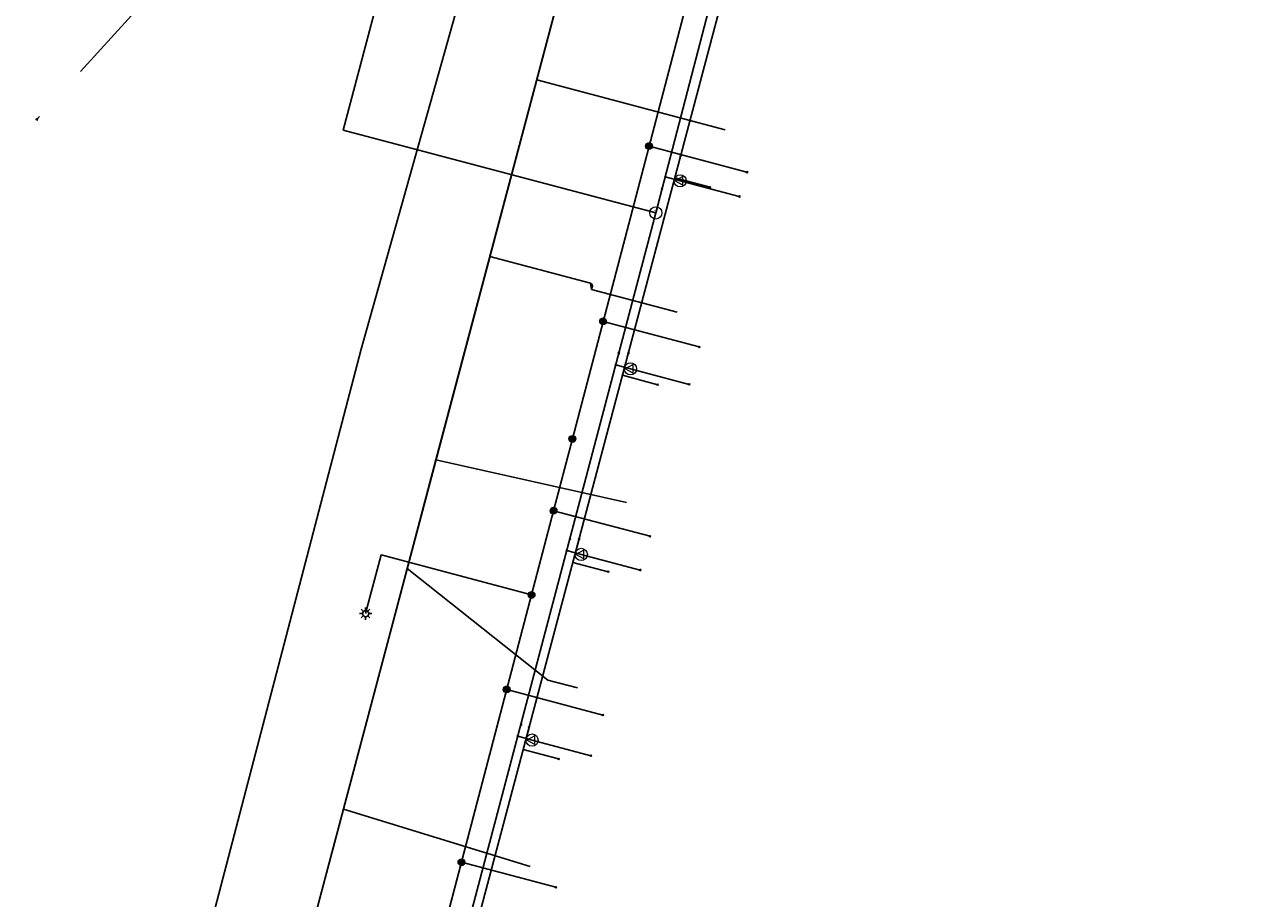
# Model space of a CAD drawing. Header units: metres. Extents: x 253430 to 254090, y 592748 to 593165.
# Tile 32 of 146: x 253650 to 253690, y 592925 to 592953. Entities that reach past the tile are written whole.
import ezdxf
from ezdxf.enums import TextEntityAlignment as Align
from ezdxf.lldxf.tags import DXFTag

# ---------------------------------------------------------------- set-up
doc = ezdxf.new("R2010")
doc.units = ezdxf.units.M
doc.linetypes.add('RI-OVERIG-SO', pattern=[17, 5, -2, 2, -2, 0, -2, 2, -2])
for name, color, linetype in [('B-WE-IE-MEUBILAIR-S', 7, 'Continuous'), ('B-WE-KL-DATA-G', 90, 'KL-DATA-SO'), ('B-WE-KL-DATA_KABELBED-G', 90, 'Continuous'), ('B-WE-KL-ET_LS-G', 190, 'KL-LS-SO'), ('B-WE-KL-ET_LS_HULPSTUK-S', 190, 'Continuous'), ('B-WE-KL-ET_LS_KABELBED-G', 190, 'Continuous'), ('B-WE-KL-GAS_LD-G', 50, 'KL-GAS_LD-SO'), ('B-WE-KL-GAS_LD_HULPSTUK-S', 50, 'Continuous'), ('B-WE-KL-OVERIG_HULPSTUK-S', 8, 'Continuous'), ('B-WE-KL-WATER-G', 170, 'KL-WATER-SO'), ('B-WE-KL-WATER_HULPSTUK-S', 170, 'Continuous'), ('B-WE-RI-VRIJVERVAL-G', 210, 'RI-OVERIG-SO')]:
    doc.layers.add(name, color=color, linetype=linetype)
doc.styles.add('NLCS-ISO', font='txt')
doc.styles.get("Standard").update_dxf_attribs({"font": 'simplex.shx'})
tags = doc.linetypes.add('KL-DATA-SO', pattern='A,4,-1,[101,NLCS.SHX,S=0.5,R=0,X=0,Y=0],-1,4,-1,["D",Standard,S=1,R=0,X=-0.25,Y=-0.5],-1.5', length=12.5).pattern_tags.tags
tags[18] = DXFTag(74, 10)
tags = doc.linetypes.add('KL-GAS_LD-SO', pattern='A,4,-1,[69,NLCS.SHX,S=0.5,R=0,X=0,Y=0],-1,4,-1,["L",Standard,S=1,R=0,X=0.25,Y=-0.5],-2', length=13).pattern_tags.tags
tags[18] = DXFTag(74, 10)
tags = doc.linetypes.add('KL-LS-SO', pattern='A,4,-1,[103,NLCS.SHX,S=0.75,R=0,X=0,Y=0],-1,4,-1,["L",Standard,S=1,R=0,X=0,Y=-0.5],-2', length=13).pattern_tags.tags
tags[18] = DXFTag(74, 10)
doc.linetypes.add('KL-WATER-SO', pattern='A,7,-0.5,[168,NLCS.SHX,S=0.75,R=0,X=0.75,Y=0],-2', length=9.5)

# ---------------------------------------------------------------- blocks, each defined once
blk = doc.blocks.new('SKL-WTB_HULP_OVERIG-SO')
at = {"color": 0, "linetype": 'ByBlock', "lineweight": 18}
for points in [[(-0.14, 0.14), (0.14, -0.14)], [(0.14, 0.14), (-0.14, -0.14)]]:
    blk.add_lwpolyline(points, dxfattribs=at)
at = {"color": 0, "linetype": 'ByBlock', "lineweight": 18, "style": 'NLCS-ISO', "flags": 1}
for tag, p in [('TYPE', (1.5, 0)), ('OMSCHRIJVING', (1.5, -3)), ('LABEL', (1.5, -1.5))]:
    blk.add_attdef(tag, p, '', height=1, dxfattribs=at)
blk = doc.blocks.new('SKL-WTB_HULP_VERLOOP-SO')
at = {"color": 0, "linetype": 'ByBlock', "lineweight": 18}
for points in [[(0.44, 0.72), (-0.88, 0)], [(0.44, -0.72), (-0.88, 0)], [(0.44, -0.72), (0.44, 0.72)]]:
    blk.add_lwpolyline(points, dxfattribs=at)
blk.add_circle((0, 0), 1, dxfattribs=at)
at = {"color": 0, "linetype": 'ByBlock', "lineweight": 18, "style": 'NLCS-ISO', "flags": 1}
for tag, p in [('TYPE', (1.5, 0)), ('OMSCHRIJVING', (1.5, -3)), ('LABEL', (1.5, -1.5))]:
    blk.add_attdef(tag, p, '', height=1, dxfattribs=at)
blk = doc.blocks.new('SKL-WTB_HULP_T STUK-SO')
at = {"color": 0, "linetype": 'ByBlock', "lineweight": 18}
blk.add_circle((0, 0), 1, dxfattribs=at)
at = {"color": 0, "linetype": 'ByBlock', "lineweight": -2, "style": 'NLCS-ISO'}
blk.add_text('T', height=1, dxfattribs=at).set_placement((0, 0), align=Align.MIDDLE_CENTER)
at = {"color": 0, "linetype": 'ByBlock', "lineweight": 18, "style": 'NLCS-ISO', "flags": 1}
for tag, p in [('TYPE', (1.5, 0)), ('OMSCHRIJVING', (1.5, -3)), ('LABEL', (1.5, -1.5))]:
    blk.add_attdef(tag, p, '', height=1, dxfattribs=at)
blk = doc.blocks.new('SKL-WTB_HULP_MOF-SO')
at = {"linetype": 'ByBlock', "lineweight": 18}
h = blk.add_hatch(color=0, dxfattribs=at)
h.dxf.hatch_style = 1
h.paths.add_polyline_path([(-0.5625, 0, 1), (0.5625, 0, 1)])
at = {"color": 0, "linetype": 'ByBlock', "lineweight": 18}
blk.add_circle((0, 0), 0.5625, dxfattribs=at)
at = {"color": 0, "linetype": 'ByBlock', "lineweight": 18, "style": 'NLCS-ISO', "flags": 1}
for tag, p in [('TYPE', (1.5, 0)), ('OMSCHRIJVING', (1.5, -3)), ('LABEL', (1.5, -1.5))]:
    blk.add_attdef(tag, p, '', height=1, dxfattribs=at)
blk = doc.blocks.new('SIE-MEUBILAIR_PAAL_LICHTMAST-SO')
for points in [[(-0.62, 0), (-1, 0)], [(-0.71, 0.71), (-0.44, 0.44)], [(0, 1), (0, 0.62)], [(0.44, 0.44), (0.71, 0.71)], [(1, 0), (0.62, 0)], [(-0.71, -0.71), (-0.44, -0.44)], [(0, -0.62), (0, -1)], [(0.44, -0.44), (0.71, -0.71)]]:
    blk.add_lwpolyline(points)
blk.add_circle((0, 0), 0.5)

msp = doc.modelspace()

# ---------------------------------------------------------------- linework, layer by layer
at = {"layer": 'B-WE-KL-DATA-G'}
for points in [[(253663.777, 592913.361), (253662.685, 592913.143), (253657.488, 592914.613), (253671.416, 592967.17), (253669.806, 592967.574), (253673.694, 592981.349)], [(253665.329, 592919.214), (253659.128, 592920.8), (253671.416, 592967.17), (253669.806, 592967.574), (253673.694, 592981.349)], [(253667.02, 592925.594), (253660.895, 592927.47), (253671.416, 592967.17), (253669.806, 592967.574), (253673.694, 592981.349)], [(253668.57, 592931.448), (253667.605, 592931.704), (253662.987, 592935.363), (253671.416, 592967.17), (253669.806, 592967.574), (253673.694, 592981.349)], [(253673.694, 592981.349), (253669.806, 592967.574), (253671.416, 592967.17), (253663.932, 592938.93), (253670.184, 592937.538)], [(253671.838, 592943.779), (253669.035, 592944.521), (253669.062, 592944.626), (253669.054, 592944.687), (253669.005, 592944.724), (253665.7, 592945.6), (253671.416, 592967.17), (253669.806, 592967.574), (253673.694, 592981.349)], [(253673.694, 592981.349), (253669.806, 592967.574), (253671.416, 592967.17), (253667.237, 592951.4), (253673.423, 592949.76)]]:
    msp.add_lwpolyline(points, dxfattribs=at)
at = {"layer": 'B-WE-KL-DATA_KABELBED-G'}
for points in [[(253653.3, 592893.122), (253653.141, 592892.537), (253652.881, 592892.621), (253648.659, 592893.785), (253648.819, 592894.364), (253653.779, 592913.109), (253661.48, 592942.562), (253665.238, 592955.962), (253667.667, 592965.145), (253655.435, 592968.384)], [(253667.237, 592951.4), (253671.416, 592967.17)], [(253665.7, 592945.6), (253667.237, 592951.4)], [(253667.237, 592951.4), (253673.423, 592949.76)], [(253663.932, 592938.93), (253665.7, 592945.6)], [(253671.838, 592943.779), (253669.035, 592944.521), (253669.005, 592944.724), (253665.7, 592945.6)], [(253662.987, 592935.363), (253663.932, 592938.93)], [(253663.932, 592938.93), (253670.184, 592937.538)], [(253660.895, 592927.47), (253662.987, 592935.363)], [(253668.57, 592931.448), (253667.605, 592931.704), (253662.987, 592935.363)], [(253659.128, 592920.8), (253660.895, 592927.47)], [(253660.895, 592927.47), (253667.02, 592925.594)]]:
    msp.add_lwpolyline(points, dxfattribs=at)
at = {"layer": 'B-WE-KL-ET_LS-G'}
for points in [[(253720.398, 592942.447), (253719.712, 592939.82), (253708.527, 592896.798), (253671.56, 592906.828), (253660.575, 592909.695), (253660.965, 592911.209), (253661.435, 592913.005), (253667.067, 592934.502), (253667.788, 592937.264), (253668.407, 592939.617), (253673.294, 592958.291), (253675.531, 592957.715), (253678.298, 592956.942)], [(253678.298, 592956.942), (253675.531, 592957.715), (253673.294, 592958.291), (253668.407, 592939.617)], [(253670.92, 592949.224), (253674.133, 592948.369)], [(253669.415, 592943.474), (253672.568, 592942.634)], [(253668.407, 592939.617), (253667.788, 592937.264), (253667.067, 592934.502), (253662.485, 592917.014)], [(253667.788, 592937.264), (253670.953, 592936.423)], [(253667.067, 592934.502), (253662.136, 592935.813), (253661.625, 592933.887)], [(253666.252, 592931.399), (253669.407, 592930.559)], [(253664.769, 592925.734), (253667.866, 592924.912)]]:
    msp.add_lwpolyline(points, dxfattribs=at)
at = {"layer": 'B-WE-KL-ET_LS_KABELBED-G'}
for points in [[(253673.294, 592958.291), (253668.407, 592939.617)], [(253668.407, 592939.617), (253667.788, 592937.264), (253667.067, 592934.502), (253662.485, 592917.014)]]:
    msp.add_lwpolyline(points, dxfattribs=at)
at = {"layer": 'B-WE-KL-GAS_LD-G'}
for points in [[(253671.144, 592947.032), (253672.935, 592953.924), (253680.967, 592981.711), (253668.692, 592985.088), (253672.6, 592999.379)], [(253605.836, 592959.335), (253606.522, 592962.224), (253636.316, 592955.186), (253637.888, 592961.82), (253662.575, 592956.108), (253660.89, 592949.751), (253671.144, 592947.032)], [(253671.451, 592948.214), (253671.944, 592948.083)], [(253671.944, 592948.083), (253673.878, 592947.571)], [(253654.384, 592883.344), (253661.646, 592911.029), (253671.144, 592947.032)], [(253669.828, 592942.047), (253670.31, 592941.919)], [(253670.31, 592941.919), (253672.242, 592941.408)], [(253668.222, 592935.956), (253668.698, 592935.83)], [(253668.698, 592935.83), (253670.63, 592935.317)], [(253666.615, 592929.863), (253667.083, 592929.739)], [(253667.083, 592929.739), (253669.017, 592929.227)]]:
    msp.add_lwpolyline(points, dxfattribs=at)
at = {"layer": 'B-WE-KL-WATER-G'}
for points in [[(253680.75, 592978.898), (253680.43, 592978.895), (253673.262, 592953.837), (253662.336, 592912.605)], [(253671.956, 592948.907), (253671.764, 592948.181), (253672.923, 592947.873)], [(253670.24, 592942.431), (253670.05, 592941.714), (253671.207, 592941.396)], [(253668.626, 592936.341), (253668.421, 592935.568), (253669.581, 592935.26)], [(253666.987, 592930.155), (253666.795, 592929.431), (253667.954, 592929.123)]]:
    msp.add_lwpolyline(points, dxfattribs=at)
at = {"layer": 'B-WE-RI-VRIJVERVAL-G'}
msp.add_lwpolyline([(253655.64, 592955.37), (253650.84, 592950.1)], dxfattribs=at)

# ---------------------------------------------------------------- block references
at = {"layer": 'B-WE-IE-MEUBILAIR-S', "xscale": 0.2, "yscale": 0.2, "zscale": 0.2}
msp.add_blockref('SIE-MEUBILAIR_PAAL_LICHTMAST-SO', (253661.625, 592933.887), dxfattribs=at)
at = {"layer": 'B-WE-KL-ET_LS_HULPSTUK-S', "xscale": 0.2, "yscale": 0.2, "zscale": 0.2}
for name, p in [('SKL-WTB_HULP_MOF-SO', (253670.92, 592949.224)), ('SKL-WTB_HULP_OVERIG-SO', (253674.133, 592948.369)), ('SKL-WTB_HULP_MOF-SO', (253669.415, 592943.474)), ('SKL-WTB_HULP_OVERIG-SO', (253672.568, 592942.634)), ('SKL-WTB_HULP_MOF-SO', (253668.407, 592939.617)), ('SKL-WTB_HULP_MOF-SO', (253667.788, 592937.264)), ('SKL-WTB_HULP_OVERIG-SO', (253670.953, 592936.423)), ('SKL-WTB_HULP_MOF-SO', (253667.067, 592934.502)), ('SKL-WTB_HULP_MOF-SO', (253666.252, 592931.399)), ('SKL-WTB_HULP_OVERIG-SO', (253669.407, 592930.559)), ('SKL-WTB_HULP_MOF-SO', (253664.769, 592925.734)), ('SKL-WTB_HULP_OVERIG-SO', (253667.866, 592924.912))]:
    msp.add_blockref(name, p, dxfattribs=at)
at = {"layer": 'B-WE-KL-GAS_LD_HULPSTUK-S', "xscale": 0.2, "yscale": 0.2, "zscale": 0.2}
for name, p in [('SKL-WTB_HULP_OVERIG-SO', (253671.451, 592948.214)), ('SKL-WTB_HULP_VERLOOP-SO', (253671.944, 592948.083)), ('SKL-WTB_HULP_OVERIG-SO', (253671.35, 592947.827)), ('SKL-WTB_HULP_OVERIG-SO', (253673.878, 592947.571)), ('SKL-WTB_HULP_T STUK-SO', (253671.144, 592947.032)), ('SKL-WTB_HULP_OVERIG-SO', (253669.93, 592942.433)), ('SKL-WTB_HULP_OVERIG-SO', (253669.828, 592942.047)), ('SKL-WTB_HULP_VERLOOP-SO', (253670.31, 592941.919)), ('SKL-WTB_HULP_OVERIG-SO', (253672.242, 592941.408)), ('SKL-WTB_HULP_OVERIG-SO', (253668.324, 592936.342)), ('SKL-WTB_HULP_OVERIG-SO', (253668.222, 592935.956)), ('SKL-WTB_HULP_VERLOOP-SO', (253668.698, 592935.83)), ('SKL-WTB_HULP_OVERIG-SO', (253670.63, 592935.317)), ('SKL-WTB_HULP_OVERIG-SO', (253666.717, 592930.25)), ('SKL-WTB_HULP_OVERIG-SO', (253666.615, 592929.863)), ('SKL-WTB_HULP_VERLOOP-SO', (253667.083, 592929.739)), ('SKL-WTB_HULP_OVERIG-SO', (253669.017, 592929.227))]:
    msp.add_blockref(name, p, dxfattribs=at)
at = {"layer": 'B-WE-KL-OVERIG_HULPSTUK-S', "xscale": 0.2, "yscale": 0.2, "zscale": 0.2}
msp.add_blockref('SKL-WTB_HULP_OVERIG-SO', (253650.84, 592950.1), dxfattribs=at)
at = {"layer": 'B-WE-KL-WATER_HULPSTUK-S', "xscale": 0.2, "yscale": 0.2, "zscale": 0.2}
for p in [(253671.956, 592948.907), (253672.923, 592947.873), (253670.24, 592942.431), (253671.207, 592941.396), (253668.626, 592936.341), (253669.581, 592935.26), (253666.987, 592930.155), (253667.954, 592929.123)]:
    msp.add_blockref('SKL-WTB_HULP_OVERIG-SO', p, dxfattribs=at)

doc.saveas('drawing.dxf')
